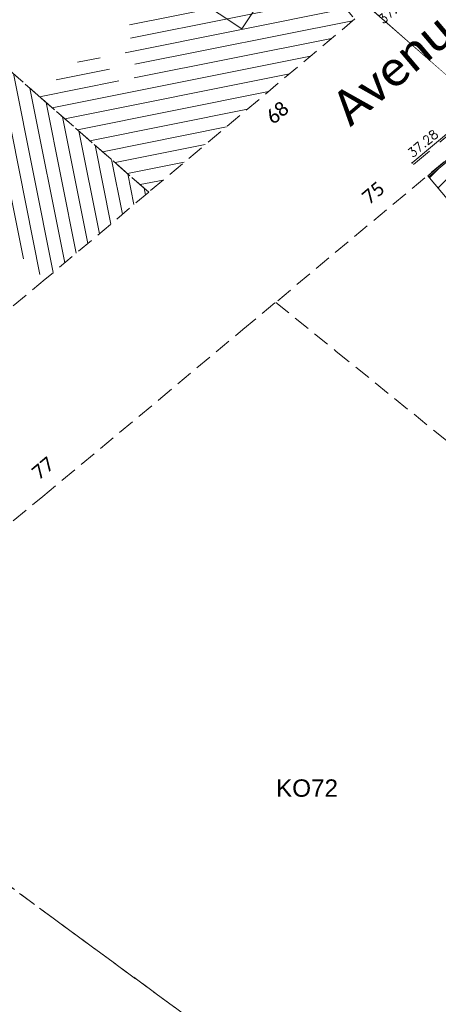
# Model space of a CAD drawing. Header units: metres. Extents: x 1711737 to 1712435, y 9275977 to 9276516.
# Tile 4 of 33: x 1711889 to 1711919, y 9276085 to 9276156. Entities that reach past the tile are written whole.
import ezdxf
from ezdxf.enums import TextEntityAlignment as Align

# ---------------------------------------------------------------- set-up
doc = ezdxf.new("R2010")
doc.units = ezdxf.units.M
doc.header["$LTSCALE"] = 5
doc.header["$PDMODE"] = 32
doc.header["$PDSIZE"] = 0.05
doc.linetypes.add('Chemin', pattern=[0.5, 0.3, -0.2])
doc.linetypes.add('Parcelle', pattern=[1.2, 0.8, -0.4])
doc.layers.get('0').update_dxf_attribs({"lineweight": 15})
for name, color, linetype, lineweight in [('BO_bordure', 7, 'Continuous', 13), ('BO_bordure.gra', 7, 'Continuous', 5), ('FA_facade', 7, 'Continuous', 15), ('FA_facade.hah', 147, 'Continuous', 13), ('L6', 11, 'Parcelle', 13), ('L7', 11, 'Continuous', 15), ('MA_assainissement.txt', 5, 'Continuous', 9), ('MR_topo', 7, 'Continuous', 5), ('MR_topo.alt', 7, 'Continuous', 9)]:
    doc.layers.add(name, color=color, linetype=linetype, lineweight=lineweight)
doc.layers.add('L5', color=7, linetype='Continuous')
doc.styles.add('Legend', font='calibri.ttf')
doc.styles.add('Simplex 1.0', font='Simplex.shx', dxfattribs={"height": 0.2})
doc.styles.get("Standard").update_dxf_attribs({"font": 'arial.ttf'})

# ---------------------------------------------------------------- blocks, each defined once
blk = doc.blocks.new('PointTopo')
at = {"color": 0}
blk.add_point((0, 0), dxfattribs=at)
at = {"layer": 'MR_topo.alt', "style": 'Simplex 1.0'}
blk.add_attdef('ALT', text='', height=0.65, dxfattribs=at).set_placement((0.25, -0.25), align=Align.TOP_LEFT)
blk = doc.blocks.new('Gsd')
at = {"color": 0, "flags": 128}
for points in [[(0, -0.2), (0, 0)], [(0, -0.1), (1, -0.1)], [(1, -0.2), (1, 0)]]:
    blk.add_lwpolyline(points, dxfattribs=at)

msp = doc.modelspace()

# ---------------------------------------------------------------- hatches: boundary and pattern name
at = {"layer": 'FA_facade.hah'}
h = msp.add_hatch(dxfattribs=at)
h.set_pattern_fill('ANSI31', color=256, scale=0.3, angle=270)
h.set_pattern_definition([(281.2999, (1711881.224, 9276159.8023), (0.934036, 0.186637), [])])
h.paths.add_polyline_path([(1711865.961, 9276160.145), (1711869.261, 9276163.795), (1711856.201, 9276175.785), (1711854.911, 9276174.395), (1711839.751, 9276188.625), (1711811.561, 9276157.135), (1711807.634, 9276160.653), (1711803.851, 9276156.585), (1711815.291, 9276146.495), (1711818.131, 9276149.635), (1711818.491, 9276149.325), (1711825.281, 9276156.705), (1711826.851, 9276155.325), (1711828.201, 9276154.135), (1711835.511, 9276162.185), (1711837.741, 9276160.245), (1711839.101, 9276161.795), (1711840.251, 9276163.105), (1711865.841, 9276139.845), (1711875.941, 9276130.665), (1711878.111, 9276132.925), (1711878.351, 9276132.715), (1711884.311, 9276139.055), (1711883.991, 9276139.395), (1711886.051, 9276141.525), (1711889.361, 9276138.385), (1711890.971, 9276136.875), (1711898.421, 9276143.145), (1711890.431, 9276150.135), (1711887.121, 9276153.055), (1711873.721, 9276164.795), (1711871.661, 9276162.615), (1711874.351, 9276160.295), (1711871.741, 9276157.425), (1711882.601, 9276147.745), (1711881.011, 9276146.135)])
h = msp.add_hatch(dxfattribs=at)
h.set_pattern_fill('ANSI31', color=256, scale=0.3)
h.set_pattern_definition([(11.3, (1711881.224, 9276159.8023), (-0.186637, 0.934036), [])])
h.paths.add_polyline_path([(1711913.251, 9276155.615), (1711905.411, 9276164.965), (1711905.331, 9276165.055), (1711901.471, 9276161.755), (1711902.661, 9276160.265), (1711896.831, 9276155.445), (1711897.521, 9276154.595), (1711896.371, 9276153.605), (1711897.881, 9276151.795), (1711896.611, 9276150.745), (1711894.431, 9276153.435), (1711890.431, 9276150.135), (1711898.421, 9276143.145)])
h = msp.add_hatch(dxfattribs=at)
h.set_pattern_fill('ANSI31', color=256, scale=0.3)
h.paths.add_polyline_path([(1711923.869, 9276148.803), (1711923.542, 9276148.529), (1711923.606, 9276148.452), (1711921.256, 9276146.498), (1711921.2, 9276146.566), (1711920.845, 9276146.269), (1711920.901, 9276146.203), (1711918.587, 9276144.246), (1711923.8, 9276138.026), (1711929.141, 9276142.474)])

# ---------------------------------------------------------------- linework, layer by layer
at = {"layer": 'BO_bordure', "flags": 128}
msp.add_lwpolyline([(1711917.373, 9276145.247), (1711935.666, 9276160.562), (1711944.832, 9276168.251), (1711952.453, 9276174.607), (1711964.475, 9276184.636, 0.102196), (1711965.178, 9276185.521, 0.076944), (1711965.641, 9276186.942, 0.085567), (1711965.627, 9276188.385, 0.084585), (1711965.127, 9276189.757), (1711955.056, 9276207.429, 0.024997), (1711954.744, 9276207.918, 0.009175), (1711953.807, 9276209.187, 0.012386), (1711952.892, 9276210.319, 0.012386), (1711951.923, 9276211.405)], format="xyb", dxfattribs=at)
at = {"layer": 'BO_bordure.gra', "linetype": 'Chemin', "flags": 128}
msp.add_lwpolyline([(1711917.469, 9276145.132), (1711935.763, 9276160.447), (1711944.929, 9276168.136), (1711952.549, 9276174.492), (1711964.571, 9276184.521, 0.102196), (1711965.312, 9276185.453, 0.076944), (1711965.789, 9276186.918, 0.085567), (1711965.774, 9276188.412, 0.084585), (1711965.258, 9276189.831), (1711955.186, 9276207.504, 0.024997), (1711954.867, 9276208.005, 0.009175), (1711953.926, 9276209.278, 0.012386), (1711953.007, 9276210.416, 0.012386), (1711952.032, 9276211.507, 0.012386)], format="xyb", dxfattribs=at)
at = {"layer": 'FA_facade', "flags": 128}
msp.add_lwpolyline([(1711923.8, 9276138.026), (1711918.523, 9276144.323), (1711923.542, 9276148.529), (1711923.869, 9276148.803), (1711929.141, 9276142.474)], close=True, dxfattribs=at)
at = {"layer": 'L6', "ltscale": 0.3, "elevation": 34.565}
for points in [[(1711883.901, 9276190.585), (1711903.691, 9276167.005), (1711905.331, 9276165.055), (1711905.411, 9276164.965), (1711913.251, 9276155.615), (1711898.421, 9276143.145), (1711890.431, 9276150.135), (1711887.121, 9276153.055), (1711873.721, 9276164.795), (1711867.611, 9276170.145), (1711879.871, 9276188.275), (1711883.901, 9276190.585)], [(1711907.561, 9276135.215), (1711911.921, 9276131.685), (1711923.221, 9276122.535), (1711930.141, 9276116.965), (1711935.071, 9276113.135), (1711936.981, 9276111.655), (1711940.201, 9276109.065), (1711948.151, 9276121.475), (1711926.351, 9276140.285), (1711921.061, 9276146.485), (1711907.561, 9276135.215)], [(1711871.881, 9276105.445), (1711877.311, 9276110.045), (1711884.591, 9276116.085), (1711885.901, 9276117.175), (1711890.791, 9276121.245), (1711899.131, 9276128.185), (1711905.201, 9276133.255), (1711907.561, 9276135.215), (1711911.921, 9276131.685), (1711923.221, 9276122.535), (1711930.141, 9276116.965), (1711935.071, 9276113.135), (1711936.981, 9276111.655), (1711940.201, 9276109.065), (1711951.991, 9276099.585), (1711945.041, 9276091.785), (1711931.631, 9276076.575), (1711924.461, 9276081.695), (1711916.351, 9276072.695), (1711891.531, 9276090.885), (1711871.881, 9276105.445)], [(1711871.881, 9276105.445), (1711891.531, 9276090.885), (1711916.351, 9276072.695), (1711908.341, 9276063.815), (1711895.851, 9276049.915), (1711891.981, 9276045.635), (1711887.081, 9276040.115), (1711868.041, 9276057.065), (1711844.071, 9276078.685), (1711843.581, 9276081.745), (1711853.411, 9276090.005), (1711871.881, 9276105.445)]]:
    msp.add_lwpolyline(points, close=True, dxfattribs=at)
msp.add_lwpolyline([(1711887.121, 9276153.055), (1711890.431, 9276150.135), (1711898.421, 9276143.145), (1711890.971, 9276136.875), (1711873.481, 9276122.295)], dxfattribs=at)
at = {"layer": 'MA_assainissement.txt'}
msp.add_lwpolyline([(1711902.702, 9276165.249), (1711909.149, 9276160.949), (1711905.113, 9276154.896), (1711898.665, 9276159.196)], close=True, dxfattribs=at)
msp.add_lwpolyline([(1711923.006, 9276148.806, 0, 0.15, 0), (1711909.149, 9276160.949, 0, 0, 0)], format="xyseb", dxfattribs=at)

# ---------------------------------------------------------------- block references
at = {"layer": 'FA_facade', "xscale": 3.030104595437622, "rotation": 40.22576875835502}
msp.add_blockref('Gsd', (1711918.523, 9276144.323, 37.284), dxfattribs=at)
at = {"layer": 'MR_topo'}
ref = msp.add_blockref('PointTopo', (1711917.127, 9276156.429, 37.265), dxfattribs=dict(at, rotation=39.82738203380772))
ref.add_attrib('ALT', '37.27', dxfattribs={"layer": 'MR_topo.alt', "height": 0.65, "rotation": 39.82738, "style": 'Simplex 1.0'}).set_placement((1711917.22, 9276156.833, 37.265), align=Align.RIGHT)
ref = msp.add_blockref('PointTopo', (1711917.373, 9276145.247, 37.284), dxfattribs=dict(at, rotation=39.82738203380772))
ref.add_attrib('ALT', '37.28', (1711917.405, 9276145.599, 37.284), dxfattribs={"layer": 'MR_topo.alt', "height": 0.65, "rotation": 39.82738, "style": 'Simplex 1.0'})

# ---------------------------------------------------------------- texts
at = {"layer": 'L5', "style": 'Legend'}
for s, height, rotation, p in [('Avenue André Chenier', 2.5, 40.17444, (1711912.93, 9276147.806)), ('68', 1, 40.5, (1711907.405, 9276147.971, 34.565)), ('75', 1, 40.3, (1711914.301, 9276142.215, 34.565)), ('77', 1, 40.2, (1711890.531, 9276122.395, 34.565))]:
    msp.add_text(s, height=height, rotation=rotation, dxfattribs=at).set_placement(p)
at = {"layer": 'L7'}
msp.add_text('KO72', height=1.25, dxfattribs=at).set_placement((1711907.581, 9276099.625, 34.565))

doc.saveas('drawing.dxf')
